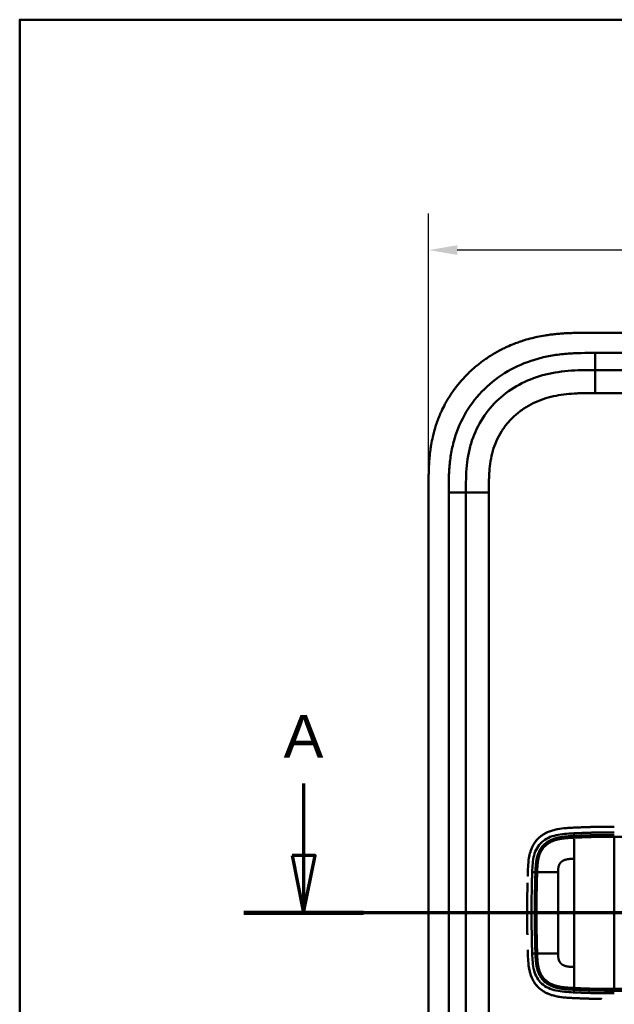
# Model space of a CAD drawing. Header units: millimetres. Extents: x 20 to 833, y 20 to 574.
# Tile 8 of 11: x 20 to 124, y 403 to 574. Entities that reach past the tile are written whole.
import ezdxf

# ---------------------------------------------------------------- set-up
doc = ezdxf.new("R2010")
doc.units = ezdxf.units.MM
doc.header["$LTSCALE"] = 2
for name, color, linetype, lineweight in [('Bemaßungen(DIN)', 7, 'Continuous', 25), ('Schnittansichtslinien(DIN)', 7, 'Continuous', 70), ('Sichtbare Kanten(DIN)', 7, 'Continuous', 50), ('Sichtbare tangentiale Kanten(DIN)', 7, 'Continuous', 50), ('Skizziergeometrie(DIN)', 7, 'Continuous', 50)]:
    doc.layers.add(name, color=color, linetype=linetype, lineweight=lineweight)
doc.styles.add('Aktuell-DINGroßer Text', font='arial.ttf')
doc.styles.add('STANDARD-DIN~0', font='arial.ttf')
doc.dimstyles.new('CAD-LAN', dxfattribs={"dimscale": 2, "dimtxt": 3.5, "dimasz": 2.5, "dimexe": 3.175, "dimexo": 0, "dimgap": 0.8, "dimtad": 1, "dimrnd": 1e-08, "dimtxsty": 'STANDARD-DIN~0', "dimcen": 0.09, "dimdle": 10, "dimclrd": 250, "dimclre": 250, "dimclrt": 250, "dimadec": 0, "dimazin": 2, "dimtfac": 1, "dimtmove": 0, "dimatfit": 3, "dimfxl": 1, "dimtolj": 1, "dimtzin": 0, "dimlwd": 25, "dimlwe": 25, "dimarcsym": 0})

# ---------------------------------------------------------------- blocks, each defined once
blk = doc.blocks.new('Ränder Standardrahmen')
at = {"layer": 'Skizziergeometrie(DIN)', "flags": 128}
blk.add_lwpolyline([(10, 10), (10, 287), (410, 287), (410, 10), (10, 10)], dxfattribs=at)
blk = doc.blocks.new('*D20')
at = {"layer": 'Bemaßungen(DIN)', "color": 250, "linetype": 'Continuous', "lineweight": 25, "true_color": 0x3f3f3f, "transparency": 16777216}
for p, q in [((91.25, 492.7), (91.25, 540.23)), ((305.25, 492.7), (305.25, 540.23)), ((300.25, 533.88), (96.25, 533.88))]:
    blk.add_line(p, q, dxfattribs=at)
at = {"layer": 'Bemaßungen(DIN)', "color": 250, "linetype": 'Continuous', "true_color": 0x3f3f3f, "transparency": 16777216}
for points in [[(96.25, 534.72), (96.25, 533.05), (91.25, 533.88)], [(300.25, 534.72), (300.25, 533.05), (305.25, 533.88)]]:
    blk.add_solid(points, dxfattribs=at)
at = {"layer": 'Defpoints', "color": 0, "linetype": 'Continuous', "transparency": 16777216}
for p in [(91.25, 533.88), (91.25, 492.7), (305.25, 492.7)]:
    blk.add_point(p, dxfattribs=at)
at = {"layer": 'Bemaßungen(DIN)', "color": 250, "linetype": 'Continuous', "lineweight": 25, "true_color": 0x3f3f3f, "transparency": 16777216, "insert": (190.47, 542.51), "char_height": 7, "attachment_point": 1, "style": 'STANDARD-DIN~0'}
blk.add_mtext('\\A1;214', dxfattribs=at)
blk = doc.blocks.new('2DTransSchnitt0')
at = {"layer": 'Schnittansichtslinien(DIN)', "linetype": 'Continuous'}
for p, q in [((34.741, 220.516), (34.741, 214.24)), ((33.741, 214.24), (34.741, 209.24)), ((35.741, 214.24), (33.741, 214.24)), ((34.741, 214.24), (34.741, 209.24)), ((34.741, 209.24), (35.741, 214.24)), ((168.126, 209.24), (29.53, 209.24))]:
    blk.add_line(p, q, dxfattribs=at)
at = {"layer": 'Schnittansichtslinien(DIN)', "linetype": 'Continuous', "lineweight": 140}
blk.add_line((39.952, 209.24), (29.53, 209.24), dxfattribs=at)
at = {"layer": 'Schnittansichtslinien(DIN)', "linetype": 'Continuous', "flags": 128}
blk.add_lwpolyline([(33.741, 214.24), (34.741, 209.24), (35.741, 214.24), (33.741, 214.24)], dxfattribs=at)
at = {"layer": 'Schnittansichtslinien(DIN)'}
blk.add_solid([(33.741, 214.24), (34.741, 209.24), (35.741, 214.24), (33.741, 214.24)], dxfattribs=at)
at = {"layer": 'Schnittansichtslinien(DIN)', "insert": (32.988, 222.74), "char_height": 3.734, "attachment_point": 7, "style": 'Aktuell-DINGroßer Text'}
blk.add_mtext('A', dxfattribs=at)

msp = doc.modelspace()

# ---------------------------------------------------------------- linework, layer by layer
at = {"layer": 'Sichtbare Kanten(DIN)'}
for p, q in [((278.209, 519.483), (119.287, 519.483)), ((265.21, 512.983), (120.286, 512.983)), ((91.248, 492.699), (91.248, 301.267)), ((97.748, 491.699), (97.748, 302.267)), ((109.774, 421.483), (109.774, 421.483)), ((113.824, 421.483), (113.825, 421.483)), ((109.774, 415.483), (109.774, 415.483)), ((113.825, 415.483), (113.824, 415.483))]:
    msp.add_line(p, q, dxfattribs=at)
for radius, start, end in [(13.8, 106.81616, 106.8165), (11.7, 148.01351, 148.01403), (11.6, 148.81305, 148.81381), (11.5, 149.64582, 149.64689), (11.5, 210.35256, 210.35418), (11.6, 211.18578, 211.18695), (11.7, 211.98569, 211.98649), (13.8, 253.28693, 253.28729)]:
    msp.add_arc((123.748, 418.483), radius, start, end, dxfattribs=at)
for points, degree, knots in [([(119.287, 519.483), (118.689, 519.484), (117.638, 519.482), (116.427, 519.457), (115.514, 519.422), (114.904, 519.389), (114.142, 519.335), (113.531, 519.281), (112.768, 519.197), (112.157, 519.118), (111.242, 518.976), (110.331, 518.806), (109.125, 518.528), (108.228, 518.281), (107.34, 518), (106.754, 517.796), (105.882, 517.466), (105.023, 517.103), (103.762, 516.497), (102.673, 515.894), (101.358, 515.061), (100.347, 514.333), (99.139, 513.349), (98.221, 512.505), (97.141, 511.381), (96.333, 510.43), (95.398, 509.181), (94.714, 508.136), (94.021, 506.913), (93.603, 506.074), (93.22, 505.219), (92.983, 504.642), (92.71, 503.911), (92.51, 503.32), (92.284, 502.574), (92.121, 501.973), (91.903, 501.066), (91.721, 500.153), (91.533, 498.927), (91.431, 498.008), (91.356, 497.089), (91.318, 496.477), (91.284, 495.714), (91.266, 495.106), (91.254, 494.349), (91.248, 493.596), (91.248, 492.997), (91.248, 492.699)], 3, [0.00000945, 0.00000945, 0.00000945, 0.00000945, 0.04167564, 0.07292528, 0.08334182, 0.10417491, 0.11459146, 0.13542455, 0.1458411, 0.16667419, 0.17709074, 0.20834038, 0.22917347, 0.26042311, 0.27083965, 0.29167275, 0.30208929, 0.33333893, 0.35417202, 0.39583821, 0.4166713, 0.45833749, 0.47917058, 0.52083676, 0.54166985, 0.58333604, 0.60416913, 0.64583532, 0.66666841, 0.69791805, 0.70833459, 0.72916769, 0.73958423, 0.76041733, 0.77083387, 0.79166696, 0.80208351, 0.83333315, 0.85416624, 0.88541588, 0.89583243, 0.91666552, 0.92708206, 0.94791516, 0.9583317, 0.9791648, 0.99999789, 0.99999789, 0.99999789, 0.99999789]), ([(120.286, 512.983), (119.481, 512.983), (117.885, 512.982), (115.548, 512.875), (113.282, 512.598), (110.365, 511.961), (106.931, 510.598), (103.347, 508.056), (100.516, 504.713), (98.957, 501.435), (98.21, 498.606), (97.88, 496.389), (97.749, 494.082), (97.748, 492.499), (97.748, 491.699)], 3, [18.3883596, 18.3883596, 18.3883596, 18.3883596, 18.6318617, 18.875363, 19.1188643, 19.3623656, 19.8493681, 20.3363707, 20.8233732, 21.3103757, 21.553877, 21.7973783, 22.0408796, 22.2843823, 22.2843823, 22.2843823, 22.2843823]), ([(115.665, 433.27), (114.583, 433.202), (113.495, 433.079), (111.82, 432.488), (111.211, 432.164), (110.157, 431.288), (109.741, 430.771), (109.051, 429.475), (108.853, 428.739), (108.649, 427.51), (108.604, 426.968), (108.576, 426.423)], 3, [-1.1255121, -1.1255121, -1.1255121, -1.1255121, -0.8348812, -0.8348812, -0.6468758, -0.6468758, -0.4644401, -0.4644401, -0.2506566, -0.2506566, -0.0864851, -0.0864851, -0.0864851, -0.0864851]), ([(114.823, 433.203), (114.823, 433.203), (114.824, 433.203), (114.825, 433.203), (114.826, 433.203), (114.83, 433.204), (114.832, 433.204), (114.848, 433.206), (114.862, 433.207), (115.166, 433.237), (115.46, 433.258), (117.32, 433.369), (118.894, 433.422), (121.514, 433.476), (122.563, 433.48), (123.611, 433.48)], 3, [0, 0, 0, 0, 0.00009264, 0.00009264, 0.00046302, 0.00046302, 0.00120364, 0.00120364, 0.00534923, 0.00534923, 0.09385067, 0.09385067, 0.56580638, 0.56580638, 0.8802723, 0.8802723, 0.8802723, 0.8802723]), ([(119.908, 433.442), (119.779, 433.438), (119.472, 433.43), (118.984, 433.416), (118.31, 433.392), (117.609, 433.365), (117.057, 433.34), (116.691, 433.323), (116.501, 433.314), (116.482, 433.313)], 5, [0.37850292, 0.37850292, 0.37850292, 0.37850292, 0.37850292, 0.37850292, 0.44282401, 0.53138881, 0.61995362, 0.70851842, 0.71828181, 0.71828181, 0.71828181, 0.71828181, 0.71828181, 0.71828181]), ([(109.061, 429.339), (109.061, 429.339), (109.061, 429.339), (109.061, 429.339), (109.062, 429.339), (109.062, 429.339), (109.062, 429.34), (109.062, 429.341), (109.062, 429.341), (109.063, 429.344), (109.064, 429.346), (109.067, 429.354), (109.069, 429.36), (109.078, 429.385), (109.084, 429.403), (109.111, 429.476), (109.132, 429.531), (109.175, 429.639), (109.197, 429.692), (109.231, 429.772), (109.242, 429.798), (109.26, 429.837), (109.266, 429.85), (109.275, 429.87), (109.278, 429.877), (109.282, 429.887), (109.284, 429.89), (109.286, 429.895), (109.287, 429.897), (109.288, 429.899), (109.288, 429.9), (109.289, 429.901), (109.289, 429.901), (109.29, 429.902), (109.29, 429.902), (109.29, 429.903), (109.29, 429.903), (109.29, 429.903), (109.29, 429.903), (109.29, 429.903), (109.29, 429.903), (109.29, 429.903)], 3, [0, 0, 0, 0, 0.000029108, 0.000029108, 0.000069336, 0.000069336, 0.000142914, 0.000142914, 0.000363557, 0.000363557, 0.001025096, 0.001025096, 0.003009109, 0.003009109, 0.008960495, 0.008960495, 0.026815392, 0.026815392, 0.044302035, 0.044302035, 0.053052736, 0.053052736, 0.057429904, 0.057429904, 0.059619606, 0.059619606, 0.060715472, 0.060715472, 0.061264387, 0.061264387, 0.061539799, 0.061539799, 0.061678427, 0.061678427, 0.061748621, 0.061748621, 0.061784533, 0.061784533, 0.061803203, 0.061803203, 0.061823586, 0.061823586, 0.061823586, 0.061823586]), ([(108.521, 424.893), (108.521, 424.893), (108.521, 424.893), (108.521, 424.893), (108.521, 424.893), (108.521, 424.894), (108.521, 424.894), (108.521, 424.911), (108.522, 424.928), (108.523, 424.968), (108.524, 424.991), (108.528, 425.135), (108.532, 425.257), (108.539, 425.46), (108.541, 425.541), (108.545, 425.649), (108.546, 425.676), (108.547, 425.712), (108.547, 425.722), (108.548, 425.734), (108.548, 425.737), (108.548, 425.741), (108.548, 425.742), (108.548, 425.743), (108.548, 425.743), (108.548, 425.744), (108.548, 425.744), (108.548, 425.744)], 3, [0, 0, 0, 0, 0.000012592, 0.000012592, 0.000034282, 0.000034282, 0.000102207, 0.000102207, 0.005244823, 0.005244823, 0.012100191, 0.012100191, 0.048663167, 0.048663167, 0.073039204, 0.073039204, 0.081164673, 0.081164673, 0.083873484, 0.083873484, 0.084776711, 0.084776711, 0.085077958, 0.085077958, 0.085178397, 0.085178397, 0.085279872, 0.085279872, 0.085279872, 0.085279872]), ([(108.459, 422.306), (108.459, 422.306), (108.459, 422.307), (108.459, 422.307), (108.459, 422.307), (108.459, 422.307), (108.459, 422.308), (108.459, 422.309), (108.459, 422.311), (108.459, 422.315), (108.459, 422.319), (108.459, 422.333), (108.459, 422.344), (108.46, 422.387), (108.461, 422.42), (108.463, 422.549), (108.465, 422.646), (108.473, 423.035), (108.479, 423.326), (108.487, 423.64), (108.487, 423.662), (108.488, 423.689), (108.488, 423.693), (108.488, 423.7), (108.488, 423.703), (108.488, 423.707), (108.488, 423.707), (108.488, 423.708), (108.488, 423.709), (108.488, 423.709), (108.488, 423.709), (108.488, 423.709)], 3, [0, 0, 0, 0, 0.00003042, 0.00003042, 0.00007044, 0.00007044, 0.00019048, 0.00019048, 0.00055053, 0.00055053, 0.00163057, 0.00163057, 0.00487062, 0.00487062, 0.01459066, 0.01459066, 0.0437507, 0.0437507, 0.13123111, 0.13123111, 0.13788283, 0.13788283, 0.13913003, 0.13913003, 0.14006547, 0.14006547, 0.14024087, 0.14024087, 0.14037254, 0.14037254, 0.14038465, 0.14038465, 0.14038465, 0.14038465]), ([(108.459, 422.306), (108.457, 422.211), (108.455, 422.116), (108.454, 422.02), (108.447, 421.608), (108.441, 421.196), (108.437, 420.784)], 3, [0.32448873, 0.32448873, 0.32448873, 0.32448873, 0.35285696, 0.35285696, 0.35285696, 0.47549945, 0.47549945, 0.47549945, 0.47549945]), ([(108.426, 419.241), (108.426, 419.241), (108.426, 419.241), (108.426, 419.241), (108.426, 419.242), (108.426, 419.242), (108.426, 419.242), (108.426, 419.244), (108.426, 419.245), (108.426, 419.25), (108.426, 419.254), (108.426, 419.268), (108.426, 419.279), (108.426, 419.322), (108.426, 419.354), (108.427, 419.484), (108.427, 419.581), (108.429, 419.97), (108.432, 420.262), (108.435, 420.608), (108.436, 420.662), (108.436, 420.738), (108.437, 420.758), (108.437, 420.78), (108.437, 420.781), (108.437, 420.782), (108.437, 420.783), (108.437, 420.783), (108.437, 420.784), (108.437, 420.784), (108.437, 420.784), (108.437, 420.784), (108.437, 420.784), (108.437, 420.784), (108.437, 420.784), (108.437, 420.784)], 3, [0, 0, 0, 0, 0.00006794, 0.00006794, 0.00010794, 0.00010794, 0.00022795, 0.00022795, 0.00058796, 0.00058796, 0.00166798, 0.00166798, 0.004908, 0.004908, 0.01462802, 0.01462802, 0.04378804, 0.04378804, 0.13126821, 0.13126821, 0.14767072, 0.14767072, 0.15382171, 0.15382171, 0.15411336, 0.15411336, 0.15425925, 0.15425925, 0.15433228, 0.15433228, 0.15436886, 0.15436886, 0.15438723, 0.15438723, 0.15440596, 0.15440596, 0.15440596, 0.15440596]), ([(108.426, 419.241), (108.425, 418.987), (108.424, 418.733), (108.424, 418.48), (108.424, 418.225), (108.425, 417.97), (108.426, 417.715)], 3, [0.62936601, 0.62936601, 0.62936601, 0.62936601, 0.70537642, 0.70537642, 0.70537642, 0.78178643, 0.78178643, 0.78178643, 0.78178643]), ([(108.437, 416.174), (108.437, 416.174), (108.437, 416.175), (108.437, 416.175), (108.437, 416.175), (108.437, 416.176), (108.437, 416.176), (108.437, 416.178), (108.437, 416.179), (108.437, 416.184), (108.437, 416.188), (108.437, 416.202), (108.436, 416.213), (108.436, 416.256), (108.436, 416.288), (108.434, 416.418), (108.433, 416.515), (108.43, 416.904), (108.428, 417.196), (108.427, 417.525), (108.426, 417.563), (108.426, 417.62), (108.426, 417.639), (108.426, 417.668), (108.426, 417.677), (108.426, 417.691), (108.426, 417.696), (108.426, 417.703), (108.426, 417.705), (108.426, 417.709), (108.426, 417.71), (108.426, 417.712), (108.426, 417.713), (108.426, 417.713), (108.426, 417.714), (108.426, 417.714), (108.426, 417.714), (108.426, 417.715), (108.426, 417.715), (108.426, 417.715), (108.426, 417.715), (108.426, 417.715), (108.426, 417.715), (108.426, 417.715)], 3, [0, 0, 0, 0, 0.00007709, 0.00007709, 0.00011709, 0.00011709, 0.0002371, 0.0002371, 0.00059712, 0.00059712, 0.00167714, 0.00167714, 0.00491717, 0.00491717, 0.0146372, 0.0146372, 0.04379722, 0.04379722, 0.13127739, 0.13127739, 0.14267197, 0.14267197, 0.1483693, 0.1483693, 0.15121801, 0.15121801, 0.15264242, 0.15264242, 0.15335469, 0.15335469, 0.15371088, 0.15371088, 0.15388903, 0.15388903, 0.15397817, 0.15397817, 0.15402279, 0.15402279, 0.15404516, 0.15404516, 0.15405641, 0.15405641, 0.15406792, 0.15406792, 0.15406792, 0.15406792]), ([(108.437, 416.174), (108.441, 415.763), (108.447, 415.352), (108.454, 414.94), (108.455, 414.844), (108.457, 414.748), (108.459, 414.652)], 3, [0.93532745, 0.93532745, 0.93532745, 0.93532745, 1.05789587, 1.05789587, 1.05789587, 1.08637381, 1.08637381, 1.08637381, 1.08637381]), ([(108.548, 411.217), (108.548, 411.217), (108.548, 411.218), (108.548, 411.218), (108.548, 411.218), (108.548, 411.218), (108.548, 411.219), (108.548, 411.22), (108.548, 411.222), (108.548, 411.226), (108.548, 411.23), (108.547, 411.244), (108.547, 411.255), (108.545, 411.298), (108.544, 411.331), (108.54, 411.46), (108.537, 411.557), (108.531, 411.727), (108.529, 411.8), (108.525, 411.927), (108.524, 411.982), (108.522, 412.042), (108.522, 412.047), (108.521, 412.056), (108.521, 412.059), (108.521, 412.064), (108.521, 412.065), (108.521, 412.066), (108.521, 412.066), (108.521, 412.067), (108.521, 412.067), (108.521, 412.067), (108.521, 412.067), (108.521, 412.067)], 3, [0, 0, 0, 0, 0.0000685, 0.0000685, 0.000108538, 0.000108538, 0.000228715, 0.000228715, 0.000589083, 0.000589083, 0.00166957, 0.00166957, 0.004910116, 0.004910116, 0.014630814, 0.014630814, 0.043792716, 0.043792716, 0.065662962, 0.065662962, 0.08206584, 0.08206584, 0.083603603, 0.083603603, 0.084757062, 0.084757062, 0.084973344, 0.084973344, 0.085135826, 0.085135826, 0.085162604, 0.085162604, 0.08517595, 0.08517595, 0.08517595, 0.08517595]), ([(115.652, 403.69), (114.457, 403.766), (113.247, 403.911), (111.509, 404.63), (110.935, 404.983), (109.953, 405.907), (109.573, 406.445), (108.994, 407.689), (108.82, 408.364), (108.691, 409.218), (108.671, 409.376), (108.653, 409.534)], 3, [0.0824985, 0.0824985, 0.0824985, 0.0824985, 0.4375462, 0.4375462, 0.6395491, 0.6395491, 0.838061, 0.838061, 1.045951, 1.045951, 1.0928074, 1.0928074, 1.0928074, 1.0928074]), ([(109.287, 407.064), (109.286, 407.064), (109.286, 407.064), (109.286, 407.065), (109.286, 407.065), (109.286, 407.065), (109.286, 407.065), (109.285, 407.067), (109.285, 407.068), (109.283, 407.072), (109.281, 407.076), (109.275, 407.089), (109.271, 407.098), (109.253, 407.137), (109.24, 407.167), (109.189, 407.284), (109.153, 407.373), (109.106, 407.496), (109.094, 407.53), (109.077, 407.576), (109.073, 407.589), (109.067, 407.606), (109.065, 407.611), (109.062, 407.619), (109.061, 407.621), (109.06, 407.625), (109.06, 407.626), (109.059, 407.628), (109.059, 407.628), (109.058, 407.629), (109.058, 407.63), (109.058, 407.63), (109.058, 407.63), (109.058, 407.63), (109.058, 407.63), (109.058, 407.631), (109.058, 407.631), (109.058, 407.631), (109.058, 407.631), (109.058, 407.631)], 3, [0, 0, 0, 0, 0.000053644, 0.000053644, 0.000093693, 0.000093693, 0.000213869, 0.000213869, 0.000574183, 0.000574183, 0.001654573, 0.001654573, 0.00489501, 0.00489501, 0.014615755, 0.014615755, 0.043784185, 0.043784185, 0.054719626, 0.054719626, 0.058820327, 0.058820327, 0.060417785, 0.060417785, 0.061217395, 0.061217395, 0.061618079, 0.061618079, 0.061819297, 0.061819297, 0.061920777, 0.061920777, 0.06197238, 0.06197238, 0.061999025, 0.061999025, 0.062013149, 0.062013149, 0.062029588, 0.062029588, 0.062029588, 0.062029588]), ([(114.782, 403.761), (114.838, 403.755), (114.895, 403.749), (114.952, 403.744), (115.231, 403.718), (115.508, 403.698), (115.788, 403.682)], 3, [1.11173243, 1.11173243, 1.11173243, 1.11173243, 1.12964673, 1.12964673, 1.12964673, 1.21762011, 1.21762011, 1.21762011, 1.21762011]), ([(115.788, 403.682), (115.788, 403.682), (115.788, 403.682), (115.787, 403.682), (115.787, 403.682), (115.787, 403.682), (115.786, 403.682), (115.785, 403.682), (115.784, 403.682), (115.779, 403.683), (115.776, 403.683), (115.762, 403.684), (115.752, 403.684), (115.711, 403.687), (115.68, 403.689), (115.558, 403.696), (115.466, 403.702), (115.237, 403.719), (115.099, 403.73), (114.911, 403.748), (114.86, 403.753), (114.804, 403.758), (114.799, 403.759), (114.791, 403.76), (114.787, 403.76), (114.783, 403.761), (114.783, 403.761), (114.782, 403.761), (114.782, 403.761), (114.782, 403.761), (114.782, 403.761), (114.782, 403.761), (114.782, 403.761), (114.782, 403.761), (114.782, 403.761), (114.782, 403.761)], 3, [0, 0, 0, 0, 0.00003166, 0.00003166, 0.00007175, 0.00007175, 0.00018596, 0.00018596, 0.00052834, 0.00052834, 0.00155512, 0.00155512, 0.00463506, 0.00463506, 0.01387455, 0.01387455, 0.04159373, 0.04159373, 0.08317483, 0.08317483, 0.09876657, 0.09876657, 0.10022825, 0.10022825, 0.1013247, 0.1013247, 0.10142449, 0.10142449, 0.10147482, 0.10147482, 0.10150042, 0.10150042, 0.10151366, 0.10151366, 0.10152856, 0.10152856, 0.10152856, 0.10152856]), ([(116.482, 403.646), (116.482, 403.646), (116.501, 403.645), (116.691, 403.636), (117.057, 403.62), (117.612, 403.595), (118.367, 403.566), (119.173, 403.537), (119.847, 403.519), (120.338, 403.507), (120.654, 403.501), (120.795, 403.499), (120.849, 403.498)], 5, [0, 0, 0, 0, 0, 0, 0.00002286, 0.00969157, 0.09825636, 0.18682115, 0.27538594, 0.36395073, 0.40823312, 0.43566831, 0.43566831, 0.43566831, 0.43566831, 0.43566831, 0.43566831]), ([(121.38, 403.49), (121.38, 403.49), (121.38, 403.49), (121.38, 403.49), (121.38, 403.49), (121.379, 403.49), (121.379, 403.49), (121.378, 403.49), (121.378, 403.49), (121.372, 403.49), (121.367, 403.49), (121.355, 403.49), (121.348, 403.49), (121.323, 403.491), (121.305, 403.491), (121.19, 403.492), (121.093, 403.494), (120.963, 403.496), (120.931, 403.497), (120.887, 403.497), (120.877, 403.497), (120.862, 403.498), (120.859, 403.498), (120.854, 403.498), (120.853, 403.498), (120.851, 403.498), (120.851, 403.498), (120.85, 403.498), (120.85, 403.498), (120.85, 403.498), (120.849, 403.498), (120.849, 403.498)], 3, [0, 0, 0, 0, 0.000010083, 0.000010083, 0.000030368, 0.000030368, 0.000084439, 0.000084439, 0.00022861, 0.00022861, 0.001766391, 0.001766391, 0.003816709, 0.003816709, 0.009284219, 0.009284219, 0.038444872, 0.038444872, 0.048164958, 0.048164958, 0.051405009, 0.051405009, 0.052485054, 0.052485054, 0.052845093, 0.052845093, 0.052965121, 0.052965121, 0.053005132, 0.053005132, 0.053043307, 0.053043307, 0.053043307, 0.053043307])]:
    msp.add_open_spline(points, degree=degree, knots=knots, dxfattribs=at)
for points in [[(109.29, 429.903), (109.205, 429.719), (109.129, 429.53), (109.062, 429.339)], [(108.543, 425.583), (108.542, 425.575), (108.542, 425.567), (108.542, 425.559)], [(108.543, 411.378), (108.542, 411.385), (108.542, 411.393), (108.542, 411.4)], [(109.058, 407.631), (109.125, 407.438), (109.201, 407.249), (109.287, 407.064)]]:
    msp.add_open_spline(points, degree=3, dxfattribs=at)
at = {"layer": 'Sichtbare tangentiale Kanten(DIN)'}
for p, q in [((120.286, 515.983), (265.21, 515.983)), ((120.286, 512.983), (120.286, 515.983)), ((120.286, 508.983), (120.286, 512.983)), ((265.21, 508.983), (120.286, 508.983)), ((94.748, 302.267), (94.748, 491.699)), ((97.748, 491.699), (94.748, 491.699)), ((101.748, 491.699), (97.748, 491.699)), ((101.748, 491.699), (101.748, 302.267)), ((116.595, 431.867), (116.559, 432.326)), ((109.87, 425.559), (109.303, 425.559)), ((109.87, 411.4), (109.303, 411.4)), ((116.595, 405.092), (116.559, 404.633))]:
    msp.add_line(p, q, dxfattribs=at)
for centre, major_axis, start_param, end_param in [((116.606, 408.056), (0, 24.076), 0.2581277, 0.6390408), ((116.607, 428.849), (0, -24.021), 5.6792479, 6.0669001)]:
    msp.add_ellipse(centre, major_axis=major_axis, ratio=0.00001, start_param=start_param, end_param=end_param, dxfattribs=at)
for points, degree, knots in [([(94.748, 491.699), (94.748, 492.499), (94.749, 494.145), (94.89, 496.679), (95.263, 499.202), (96.13, 502.492), (97.968, 506.361), (101.301, 510.293), (105.493, 513.265), (109.471, 514.839), (112.788, 515.561), (115.31, 515.868), (117.834, 515.982), (119.481, 515.983), (120.286, 515.983)], 3, [18.388359, 18.388359, 18.388359, 18.388359, 18.6318621, 18.8753634, 19.1188646, 19.3623659, 19.8493685, 20.336371, 20.8233735, 21.3103761, 21.5538774, 21.7973786, 22.0408799, 22.2843826, 22.2843826, 22.2843826, 22.2843826]), ([(120.286, 508.983), (120.122, 508.983), (119.959, 508.983), (119.795, 508.983), (119.353, 508.983), (118.91, 508.981), (118.467, 508.974), (118.315, 508.972), (118.163, 508.969), (118.01, 508.966), (117.934, 508.964), (117.858, 508.962), (117.782, 508.96), (117.706, 508.958), (117.63, 508.956), (117.55, 508.953), (117.24, 508.943), (116.946, 508.93), (116.64, 508.913), (116.633, 508.912), (116.625, 508.912), (116.618, 508.911), (116.001, 508.875), (115.413, 508.824), (114.82, 508.748), (114.81, 508.747), (114.801, 508.745), (114.792, 508.744), (114.192, 508.667), (113.6, 508.566), (113.01, 508.434), (113.005, 508.433), (112.999, 508.432), (112.994, 508.431), (112.395, 508.297), (111.798, 508.131), (111.219, 507.932), (111.215, 507.931), (111.212, 507.93), (111.209, 507.929), (110.622, 507.728), (110.041, 507.489), (109.482, 507.217), (108.923, 506.944), (108.378, 506.634), (107.859, 506.289), (107.339, 505.945), (106.841, 505.564), (106.373, 505.152), (105.903, 504.737), (105.458, 504.286), (105.052, 503.809), (104.648, 503.335), (104.275, 502.827), (103.944, 502.299), (103.615, 501.774), (103.321, 501.22), (103.072, 500.655), (102.825, 500.096), (102.616, 499.513), (102.446, 498.925), (102.445, 498.921), (102.444, 498.916), (102.442, 498.912), (102.276, 498.334), (102.148, 497.747), (102.049, 497.153), (102.048, 497.145), (102.047, 497.136), (102.045, 497.127), (101.949, 496.538), (101.883, 495.949), (101.837, 495.332), (101.836, 495.324), (101.836, 495.317), (101.835, 495.309), (101.813, 495.005), (101.797, 494.711), (101.785, 494.409), (101.772, 494.099), (101.764, 493.791), (101.758, 493.483), (101.748, 492.886), (101.748, 492.292), (101.748, 491.699)], 3, [0, 0, 0, 0, 0.0490671, 0.0490671, 0.0490671, 0.1818725, 0.1818725, 0.1818725, 0.2275822, 0.2275822, 0.2275822, 0.2504376, 0.2504376, 0.2504376, 0.2732931, 0.2732931, 0.2732931, 0.3625526, 0.3625526, 0.3625526, 0.3647147, 0.3647147, 0.3647147, 0.5447737, 0.5447737, 0.5447737, 0.5475879, 0.5475879, 0.5475879, 0.7297386, 0.7297386, 0.7297386, 0.7313885, 0.7313885, 0.7313885, 0.9165146, 0.9165146, 0.9165146, 0.9175992, 0.9175992, 0.9175992, 1.1050076, 1.1050076, 1.1050076, 1.2924792, 1.2924792, 1.2924792, 1.4799717, 1.4799717, 1.4799717, 1.6686885, 1.6686885, 1.6686885, 1.8566662, 1.8566662, 1.8566662, 2.0435313, 2.0435313, 2.0435313, 2.2286199, 2.2286199, 2.2286199, 2.2299464, 2.2299464, 2.2299464, 2.4117448, 2.4117448, 2.4117448, 2.4144628, 2.4144628, 2.4144628, 2.594816, 2.594816, 2.594816, 2.5970115, 2.5970115, 2.5970115, 2.6862568, 2.6862568, 2.6862568, 2.7781066, 2.7781066, 2.7781066, 2.9561096, 2.9561096, 2.9561096, 2.9561096]), ([(114.823, 433.203), (114.358, 433.156), (113.892, 433.09), (113.428, 432.988), (112.922, 432.876), (112.418, 432.72), (111.938, 432.502), (111.457, 432.283), (110.999, 432), (110.591, 431.645), (110.182, 431.29), (109.825, 430.861), (109.542, 430.383), (109.451, 430.228), (109.367, 430.067), (109.29, 429.903)], 3, [0.89201073, 0.89201073, 0.89201073, 0.89201073, 1.03883948, 1.03883948, 1.03883948, 1.19916586, 1.19916586, 1.19916586, 1.35949224, 1.35949224, 1.35949224, 1.51981862, 1.51981862, 1.51981862, 1.57193431, 1.57193431, 1.57193431, 1.57193431]), ([(109.303, 425.56), (109.32, 426.079), (109.34, 426.586), (109.386, 427.075), (109.432, 427.566), (109.505, 428.041), (109.624, 428.494), (109.744, 428.948), (109.912, 429.38), (110.139, 429.772), (110.365, 430.164), (110.649, 430.514), (110.984, 430.813), (111.319, 431.111), (111.703, 431.357), (112.123, 431.553), (112.543, 431.748), (112.998, 431.893), (113.47, 432), (113.942, 432.106), (114.431, 432.174), (114.929, 432.222), (115.428, 432.269), (115.937, 432.297), (116.465, 432.322), (116.495, 432.323), (116.526, 432.325), (116.557, 432.326)], 3, [0, 0, 0, 0, 0.159971, 0.159971, 0.159971, 0.3202974, 0.3202974, 0.3202974, 0.4806238, 0.4806238, 0.4806238, 0.6409502, 0.6409502, 0.6409502, 0.8012765, 0.8012765, 0.8012765, 0.9616029, 0.9616029, 0.9616029, 1.1219293, 1.1219293, 1.1219293, 1.2822557, 1.2822557, 1.2822557, 1.2916213, 1.2916213, 1.2916213, 1.2916213]), ([(116.558, 432.326), (116.558, 432.326), (116.735, 432.335), (117.09, 432.351), (117.634, 432.375), (118.371, 432.404), (119.281, 432.436), (120.17, 432.459), (121.042, 432.477), (121.917, 432.487), (122.605, 432.49), (123.092, 432.49), (123.428, 432.49), (123.611, 432.49)], 5, [0.00008405, 0.00008405, 0.00008405, 0.00008405, 0.00008405, 0.00008405, 0.00030268, 0.08886749, 0.17743229, 0.26599709, 0.35456189, 0.4431267, 0.5316915, 0.6202563, 0.7088211, 0.7088211, 0.7088211, 0.7088211, 0.7088211, 0.7088211]), ([(116.595, 431.867), (116.594, 431.867), (116.323, 431.854), (115.786, 431.826), (114.989, 431.775), (113.934, 431.652), (112.617, 431.29), (111.444, 430.597), (110.568, 429.534), (110.089, 428.233), (109.94, 427.166), (109.898, 426.36), (109.879, 425.827), (109.87, 425.56)], 5, [0, 0, 0, 0, 0, 0, 0.0004489, 0.1333037, 0.2661584, 0.3990131, 0.5318678, 0.6647225, 0.7975772, 0.9304319, 1.0644705, 1.0644705, 1.0644705, 1.0644705, 1.0644705, 1.0644705]), ([(110.165, 425.559), (110.173, 425.823), (110.193, 426.35), (110.235, 427.138), (110.38, 428.163), (110.833, 429.379), (111.643, 430.36), (112.735, 431.01), (113.993, 431.359), (115.02, 431.48), (115.805, 431.53), (116.338, 431.558), (116.606, 431.571)], 5, [18.8826218, 18.8826218, 18.8826218, 18.8826218, 18.8826218, 18.8826218, 19.0154411, 19.1482958, 19.2811505, 19.4140052, 19.5468599, 19.6797147, 19.8125694, 19.9453572, 19.9453572, 19.9453572, 19.9453572, 19.9453572, 19.9453572]), ([(123.611, 432.032), (123.443, 432.032), (123.102, 432.032), (122.587, 432.032), (121.9, 432.031), (121.039, 432.017), (120.168, 432.004), (119.285, 431.976), (118.391, 431.947), (117.667, 431.916), (117.128, 431.892), (116.772, 431.876), (116.595, 431.867)], 5, [0, 0, 0, 0, 0, 0, 0.08482586, 0.17256087, 0.26029588, 0.3480309, 0.43576591, 0.52350093, 0.61123594, 0.69852104, 0.69852104, 0.69852104, 0.69852104, 0.69852104, 0.69852104]), ([(116.606, 431.571), (116.607, 431.571), (116.784, 431.579), (117.141, 431.596), (117.68, 431.62), (118.401, 431.651), (119.296, 431.68), (120.174, 431.707), (121.045, 431.72), (121.898, 431.735), (122.581, 431.735), (123.092, 431.735), (123.43, 431.735), (123.594, 431.736)], 5, [19.94535764, 19.94535764, 19.94535764, 19.94535764, 19.94535764, 19.94535764, 19.94542406, 20.03315907, 20.12089408, 20.2086291, 20.29636411, 20.38409913, 20.47183414, 20.55956915, 20.64266413, 20.64266413, 20.64266413, 20.64266413, 20.64266413, 20.64266413]), ([(123.603, 431.736), (123.61, 431.736), (126.755, 431.736), (133.091, 431.735), (142.646, 431.736), (155.324, 431.736), (171.174, 431.736), (187.041, 431.736), (202.894, 431.736), (217.161, 431.736), (229.851, 431.736), (239.364, 431.736), (245.705, 431.736), (248.876, 431.736), (250.462, 431.736)], 5, [20.6435054, 20.6435054, 20.6435054, 20.6435054, 20.6435054, 20.6435054, 20.6473042, 22.2329473, 23.8185904, 25.4042335, 26.9898766, 28.5755197, 30.1611628, 31.7468058, 32.5396274, 33.3326459, 33.3326459, 33.3326459, 33.3326459, 33.3326459, 33.3326459]), ([(109.062, 429.339), (109.005, 429.176), (108.954, 429.011), (108.91, 428.846), (108.767, 428.312), (108.685, 427.771), (108.634, 427.233), (108.586, 426.733), (108.565, 426.237), (108.548, 425.744)], 3, [1.63041697, 1.63041697, 1.63041697, 1.63041697, 1.680145, 1.680145, 1.680145, 1.84047137, 1.84047137, 1.84047137, 1.98948416, 1.98948416, 1.98948416, 1.98948416]), ([(109.303, 411.4), (109.302, 411.425), (109.301, 411.452), (109.3, 411.478), (109.291, 411.765), (109.282, 412.054), (109.273, 412.344), (109.265, 412.635), (109.257, 412.926), (109.25, 413.218), (109.235, 413.803), (109.223, 414.391), (109.213, 414.977), (109.167, 417.738), (109.176, 420.468), (109.237, 423.226), (109.241, 423.398), (109.245, 423.569), (109.25, 423.741), (109.257, 424.033), (109.265, 424.325), (109.273, 424.615), (109.282, 424.905), (109.291, 425.195), (109.3, 425.481), (109.301, 425.507), (109.302, 425.533), (109.303, 425.559)], 3, [0, 0, 0, 0, 0.0080362, 0.0080362, 0.0080362, 0.096166, 0.096166, 0.096166, 0.1842959, 0.1842959, 0.1842959, 0.3605556, 0.3605556, 0.3605556, 1.1901476, 1.1901476, 1.1901476, 1.2418542, 1.2418542, 1.2418542, 1.3299841, 1.3299841, 1.3299841, 1.418114, 1.418114, 1.418114, 1.4261482, 1.4261482, 1.4261482, 1.4261482]), ([(109.87, 425.56), (109.87, 425.559), (109.858, 425.207), (109.838, 424.502), (109.805, 423.434), (109.781, 422.023), (109.755, 420.249), (109.75, 418.48), (109.755, 416.711), (109.781, 414.937), (109.805, 413.526), (109.838, 412.457), (109.858, 411.753), (109.87, 411.4)], 5, [0.0000012, 0.0000012, 0.0000012, 0.0000012, 0.0000012, 0.0000012, 0.0000376, 0.1769417, 0.3538457, 0.5307497, 0.7076537, 0.8845577, 1.0614618, 1.2383658, 1.415305, 1.415305, 1.415305, 1.415305, 1.415305, 1.415305]), ([(110.165, 411.4), (110.165, 411.4), (110.165, 411.403), (110.153, 411.757), (110.133, 412.464), (110.1, 413.531), (110.075, 414.944), (110.049, 416.713), (110.045, 418.48), (110.049, 420.246), (110.075, 422.018), (110.1, 423.431), (110.133, 424.498), (110.153, 425.205), (110.165, 425.559)], 5, [17.4648757, 17.4648757, 17.4648757, 17.4648757, 17.4648757, 17.4648757, 17.4649058, 17.4661327, 17.6430367, 17.8199407, 17.9968447, 18.1737487, 18.3506528, 18.5275568, 18.7044608, 18.8826218, 18.8826218, 18.8826218, 18.8826218, 18.8826218, 18.8826218]), ([(108.548, 411.217), (108.565, 410.724), (108.586, 410.228), (108.634, 409.727), (108.685, 409.189), (108.767, 408.648), (108.91, 408.114), (108.953, 407.952), (109.003, 407.79), (109.058, 407.631)], 3, [0.01848073, 0.01848073, 0.01848073, 0.01848073, 0.1676881, 0.1676881, 0.1676881, 0.32801454, 0.32801454, 0.32801454, 0.37673844, 0.37673844, 0.37673844, 0.37673844]), ([(116.559, 404.633), (116.527, 404.635), (116.495, 404.636), (116.464, 404.638), (115.936, 404.663), (115.428, 404.69), (114.93, 404.738), (114.431, 404.785), (113.943, 404.853), (113.47, 404.96), (112.998, 405.066), (112.543, 405.212), (112.123, 405.407), (111.703, 405.603), (111.319, 405.849), (110.984, 406.147), (110.649, 406.445), (110.365, 406.796), (110.139, 407.188), (109.912, 407.58), (109.744, 408.012), (109.624, 408.465), (109.505, 408.919), (109.432, 409.394), (109.386, 409.884), (109.34, 410.374), (109.32, 410.881), (109.303, 411.4)], 3, [36.6222122, 36.6222122, 36.6222122, 36.6222122, 36.6318135, 36.6318135, 36.6318135, 36.79214, 36.79214, 36.79214, 36.9524664, 36.9524664, 36.9524664, 37.1127929, 37.1127929, 37.1127929, 37.2731193, 37.2731193, 37.2731193, 37.4334457, 37.4334457, 37.4334457, 37.5937722, 37.5937722, 37.5937722, 37.7540986, 37.7540986, 37.7540986, 37.9140671, 37.9140671, 37.9140671, 37.9140671]), ([(109.87, 411.4), (109.87, 411.398), (109.879, 411.13), (109.899, 410.597), (109.941, 409.79), (110.09, 408.722), (110.569, 407.424), (111.446, 406.361), (112.62, 405.668), (113.938, 405.307), (114.992, 405.184), (115.788, 405.133), (116.325, 405.105), (116.595, 405.092)], 5, [18.8815067, 18.8815067, 18.8815067, 18.8815067, 18.8815067, 18.8815067, 18.8826968, 19.0156183, 19.1485397, 19.2814612, 19.4143827, 19.5473042, 19.6802257, 19.8131472, 19.9459825, 19.9459825, 19.9459825, 19.9459825, 19.9459825, 19.9459825]), ([(116.606, 405.389), (116.339, 405.402), (115.807, 405.429), (115.022, 405.48), (113.995, 405.6), (112.738, 405.948), (111.645, 406.598), (110.834, 407.579), (110.38, 408.796), (110.235, 409.821), (110.193, 410.609), (110.173, 411.136), (110.165, 411.4)], 5, [0, 0, 0, 0, 0, 0, 0.1323154, 0.2652369, 0.3981584, 0.5310799, 0.6640014, 0.7969228, 0.9298443, 1.0627357, 1.0627357, 1.0627357, 1.0627357, 1.0627357, 1.0627357]), ([(109.287, 407.064), (109.364, 406.897), (109.449, 406.734), (109.542, 406.576), (109.825, 406.098), (110.182, 405.67), (110.591, 405.314), (111, 404.959), (111.457, 404.677), (111.937, 404.458), (112.418, 404.239), (112.921, 404.084), (113.428, 403.972), (113.878, 403.872), (114.33, 403.807), (114.782, 403.761)], 3, [0.43542627, 0.43542627, 0.43542627, 0.43542627, 0.48834098, 0.48834098, 0.48834098, 0.64866741, 0.64866741, 0.64866741, 0.80899385, 0.80899385, 0.80899385, 0.96932029, 0.96932029, 0.96932029, 1.11173243, 1.11173243, 1.11173243, 1.11173243]), ([(123.603, 404.47), (123.323, 404.47), (123.044, 404.47), (122.765, 404.47), (122.62, 404.47), (122.475, 404.471), (122.33, 404.472), (122.186, 404.472), (122.042, 404.474), (121.897, 404.475), (121.752, 404.476), (121.607, 404.477), (121.462, 404.479), (121.317, 404.481), (121.173, 404.483), (121.028, 404.485), (120.883, 404.487), (120.739, 404.49), (120.594, 404.493), (120.449, 404.495), (120.304, 404.499), (120.158, 404.502), (119.866, 404.509), (119.572, 404.517), (119.275, 404.526), (118.977, 404.535), (118.676, 404.545), (118.372, 404.557), (118.068, 404.568), (117.761, 404.58), (117.457, 404.593), (117.152, 404.606), (116.852, 404.62), (116.559, 404.633)], 3, [35.91738638, 35.91738638, 35.91738638, 35.91738638, 36.00219131, 36.00219131, 36.00219131, 36.0464737, 36.0464737, 36.0464737, 36.0907561, 36.0907561, 36.0907561, 36.13503849, 36.13503849, 36.13503849, 36.17932089, 36.17932089, 36.17932089, 36.22360328, 36.22360328, 36.22360328, 36.26788568, 36.26788568, 36.26788568, 36.35645047, 36.35645047, 36.35645047, 36.44501526, 36.44501526, 36.44501526, 36.53358005, 36.53358005, 36.53358005, 36.62221221, 36.62221221, 36.62221221, 36.62221221]), ([(116.595, 405.092), (116.595, 405.092), (116.773, 405.084), (117.13, 405.067), (117.67, 405.043), (118.394, 405.012), (119.288, 404.983), (120.171, 404.956), (121.041, 404.943), (121.899, 404.928), (122.582, 404.928), (123.093, 404.928), (123.431, 404.927), (123.596, 404.927)], 5, [19.94598273, 19.94598273, 19.94598273, 19.94598273, 19.94598273, 19.94598273, 19.94606864, 20.03373866, 20.12140868, 20.2090787, 20.29674872, 20.38441874, 20.47208877, 20.55975879, 20.64297049, 20.64297049, 20.64297049, 20.64297049, 20.64297049, 20.64297049]), ([(123.611, 405.224), (123.443, 405.224), (123.102, 405.224), (122.589, 405.224), (121.903, 405.225), (121.047, 405.239), (120.177, 405.253), (119.299, 405.28), (118.404, 405.309), (117.682, 405.34), (117.142, 405.364), (116.785, 405.38), (116.606, 405.389)], 5, [15.70314896, 15.70314896, 15.70314896, 15.70314896, 15.70314896, 15.70314896, 15.78784381, 15.87551383, 15.96318385, 16.05085387, 16.13852389, 16.22619391, 16.31386394, 16.40213792, 16.40213792, 16.40213792, 16.40213792, 16.40213792, 16.40213792]), ([(123.603, 404.927), (123.611, 404.927), (126.756, 404.926), (133.091, 404.928), (142.646, 404.927), (155.324, 404.927), (171.174, 404.927), (187.041, 404.927), (202.894, 404.927), (217.161, 404.927), (229.852, 404.927), (239.365, 404.927), (245.706, 404.927), (248.877, 404.927), (250.462, 404.927)], 5, [20.6437384, 20.6437384, 20.6437384, 20.6437384, 20.6437384, 20.6437384, 20.6474288, 22.2330696, 23.8187104, 25.4043512, 26.989992, 28.5756328, 30.1612736, 31.7469144, 32.5397348, 33.3329244, 33.3329244, 33.3329244, 33.3329244, 33.3329244, 33.3329244]), ([(250.462, 405.224), (247.819, 405.224), (245.176, 405.224), (239.892, 405.224), (237.249, 405.224), (229.321, 405.224), (224.034, 405.224), (213.463, 405.224), (208.178, 405.224), (197.609, 405.224), (192.324, 405.224), (181.752, 405.224), (176.464, 405.224), (165.892, 405.224), (160.609, 405.224), (150.043, 405.224), (144.757, 405.224), (134.165, 405.224), (128.85, 405.223), (123.611, 405.224)], 3, [3.0147053, 3.0147053, 3.0147053, 3.0147053, 3.8078678, 3.8078678, 4.6006882, 4.6006882, 6.186329, 6.186329, 7.7719698, 7.7719698, 9.3576106, 9.3576106, 10.9432514, 10.9432514, 12.5288922, 12.5288922, 14.114533, 14.114533, 15.703149, 15.703149, 15.703149, 15.703149])]:
    msp.add_open_spline(points, degree=degree, knots=knots, dxfattribs=at)
for points, degree in [([(123.611, 431.736), (123.609, 429.587), (123.608, 422.708), (123.608, 414.252), (123.609, 407.373), (123.611, 405.224)], 5), ([(113.824, 425.559), (113.826, 426.224), (113.816, 426.8), (114.068, 427.313), (114.489, 427.681), (115.126, 427.886), (115.808, 427.878), (116.606, 427.88)], 7), ([(116.606, 427.88), (116.606, 424.805), (116.606, 420.702), (116.606, 416.257), (116.606, 412.155), (116.606, 409.08)], 5), ([(110.165, 425.559), (110.916, 425.559), (111.65, 425.559), (112.374, 425.559), (113.096, 425.559), (113.824, 425.559)], 5), ([(113.824, 411.4), (113.824, 414.23), (113.824, 417.064), (113.825, 419.896), (113.824, 422.73), (113.824, 425.559)], 5), ([(110.165, 411.4), (110.916, 411.4), (111.65, 411.4), (112.374, 411.4), (113.096, 411.4), (113.824, 411.4)], 5), ([(113.824, 411.4), (113.826, 410.735), (113.816, 410.159), (114.067, 409.648), (114.49, 409.277), (115.125, 409.074), (115.808, 409.081), (116.606, 409.08)], 7), ([(115.788, 403.682), (116.017, 403.669), (116.248, 403.657), (116.482, 403.646)], 3)]:
    msp.add_open_spline(points, degree=degree, dxfattribs=at)

# ---------------------------------------------------------------- block references
at = {"xscale": 2, "yscale": 2, "zscale": 2}
msp.add_blockref('Ränder Standardrahmen', (0, 0), dxfattribs=at)
at = {"layer": 'Schnittansichtslinien(DIN)', "xscale": 2, "yscale": 2, "zscale": 2}
msp.add_blockref('2DTransSchnitt0', (0, 0), dxfattribs=at)

# ---------------------------------------------------------------- dimensions: what is measured, and where the dimension line sits
at = {"layer": 'Bemaßungen(DIN)', "color": 250, "linetype": 'Continuous', "lineweight": 25, "true_color": 0x3f3f3f}
dim = msp.add_linear_dim(base=(91.248, 533.883), p1=(305.248, 492.699), p2=(91.248, 492.699), angle=180, dimstyle='CAD-LAN', override={"dimgap": 0.8, "dimdec": 2, "dimtol": 0, "dimlim": 0, "dimtp": 0, "dimtm": 0, "dimtdec": 2, "dimtofl": 0, "dimatfit": 1}, dxfattribs=at)
dim.commit()
dim.dimension.update_dxf_attribs({"geometry": '*D20', "text_midpoint": (198.248, 533.883), "dimtype": 160})

doc.saveas('drawing.dxf')
